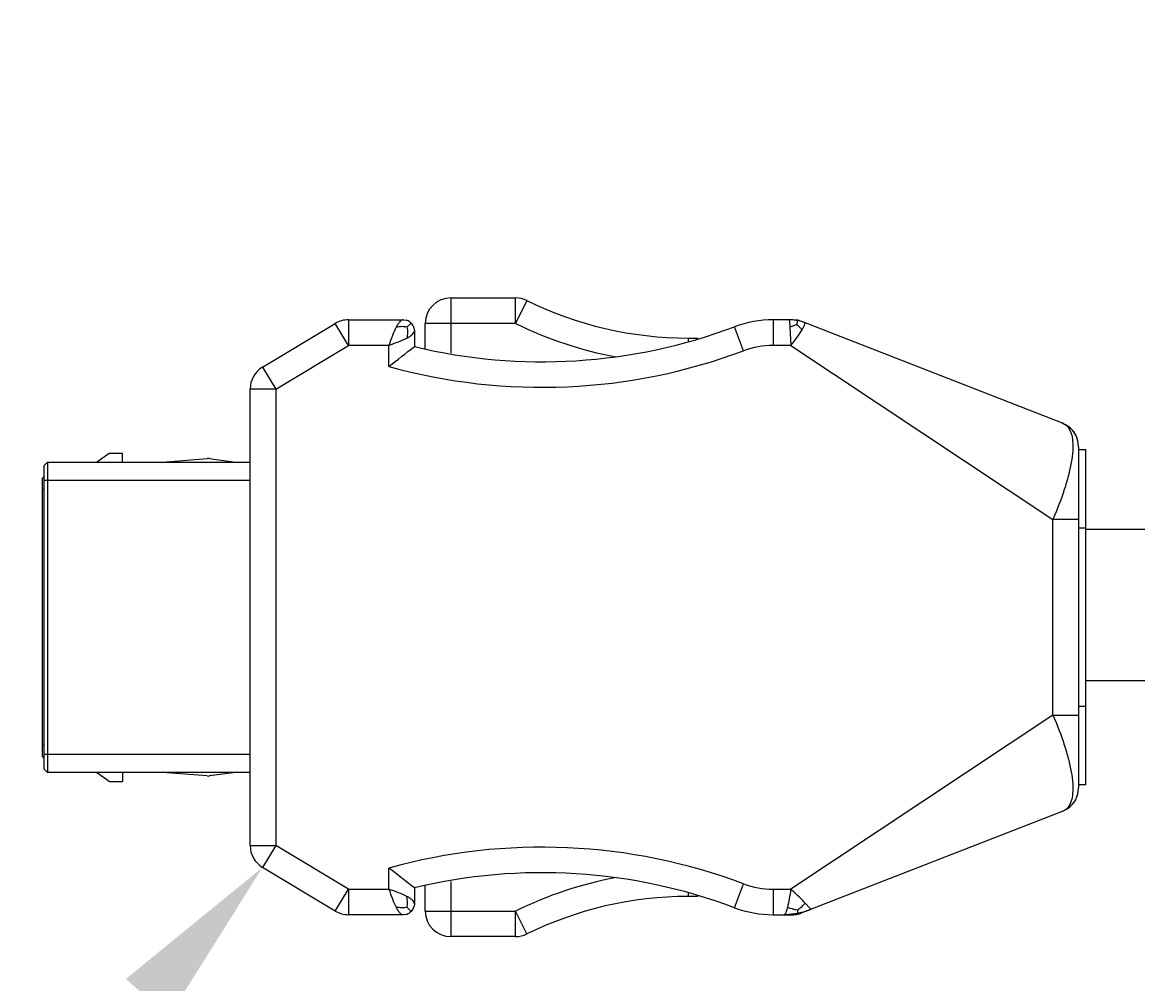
# Model space of a CAD drawing. Header units: millimetres. Extents: x -12 to 851, y -12 to 547.
# Tile 8 of 15: x 197 to 228, y 289 to 316. Entities that reach past the tile are written whole.
import ezdxf
from ezdxf import colors
from ezdxf.entities.mleader import LeaderData, LeaderLine
from ezdxf.math import Vec2, Vec3

# ---------------------------------------------------------------- set-up
doc = ezdxf.new("R2010")
doc.units = ezdxf.units.MM
doc.layers.add('AM_5', color=3, linetype='Continuous', lineweight=15)

msp = doc.modelspace()

# ---------------------------------------------------------------- linework, layer by layer
for p, q in [((208.81, 308.0055), (210.5776, 308.0055)), ((208.81, 308.0055), (208.81, 306.4976)), ((210.5776, 307.3082), (210.5776, 308.0055)), ((210.8855, 307.9338), (210.5776, 307.3082)), ((203.6699, 306.1168), (205.656, 307.3084)), ((206.0148, 306.7105), (205.656, 307.3084)), ((206.0148, 307.4078), (207.515, 307.4078)), ((206.0148, 307.4078), (206.0148, 306.7105)), ((207.515, 307.4078), (207.5902, 307.3982)), ((207.6114, 307.2053), (207.726, 307.3199)), ((207.6933, 307.3488), (207.7263, 307.3203)), ((207.7263, 307.3203), (207.7564, 307.2851)), ((210.5776, 307.3082), (208.1127, 307.3082)), ((208.1127, 306.6216), (208.1127, 307.3082)), ((216.8005, 306.5642), (216.5552, 307.2169)), ((218.1419, 307.4078), (217.6062, 307.4078)), ((217.6062, 307.4078), (217.6062, 306.7105)), ((218.2411, 307.401), (218.1419, 307.4078)), ((225.5025, 304.5911), (218.395, 307.3602)), ((218.4771, 307.3275), (218.4744, 307.3293)), ((207.8041, 307.1846), (207.8139, 307.109)), ((207.8139, 307.109), (207.8139, 306.6747)), ((215.2846, 306.9097), (215.562, 306.9097)), ((215.2846, 306.9097), (215.2846, 306.824)), ((218.0662, 307.2035), (218.0915, 306.7105)), ((204.0287, 305.5189), (206.0148, 306.7105)), ((207.1166, 306.7105), (206.0148, 306.7105)), ((207.1166, 306.135), (207.1166, 306.7105)), ((218.0915, 306.7105), (217.6062, 306.7105)), ((218.0915, 306.7105), (225.2457, 301.9619)), ((203.6699, 306.1168), (204.0287, 305.5189)), ((204.0287, 305.5189), (203.3314, 305.5189)), ((203.3314, 293.0603), (203.3314, 305.5189)), ((204.0287, 305.5189), (204.0287, 293.0603)), ((225.4988, 304.5925), (225.6565, 304.5062)), ((225.6664, 304.4989), (225.6673, 304.4982)), ((225.9429, 303.9428), (225.9429, 294.6363)), ((225.9429, 303.8673), (226.1422, 303.8673)), ((226.1422, 294.7118), (226.1422, 303.8673)), ((199.1337, 303.523), (199.4824, 303.772)), ((199.4824, 303.772), (199.845, 303.772)), ((199.845, 303.523), (199.845, 303.772)), ((200.9407, 303.523), (202.1618, 303.6216)), ((202.2265, 303.6198), (202.9329, 303.523)), ((197.7034, 303.4234), (197.803, 303.523)), ((197.7034, 303.4234), (197.7034, 295.1557)), ((197.803, 303.523), (203.3314, 303.523)), ((197.803, 303.523), (197.803, 295.0561)), ((197.6536, 303.0747), (197.7034, 303.1246)), ((197.6536, 303.0747), (197.6536, 295.5044)), ((203.3314, 303.0249), (197.7034, 303.0249)), ((197.7034, 302.7759), (197.6536, 302.7759)), ((225.2457, 296.6172), (225.2457, 301.9619)), ((225.9429, 301.9619), (225.2457, 301.9619)), ((226.1422, 301.7193), (225.9429, 301.7193)), ((225.9429, 296.8598), (226.1422, 296.8598)), ((225.2457, 296.6172), (218.0915, 291.8686)), ((225.2457, 296.6172), (225.9429, 296.6172)), ((197.6536, 295.8032), (197.7034, 295.8032)), ((197.7034, 295.4546), (197.6536, 295.5044)), ((197.7034, 295.5542), (203.3314, 295.5542)), ((197.803, 295.0561), (197.7034, 295.1557)), ((203.3314, 295.0561), (197.803, 295.0561)), ((199.4824, 294.8071), (199.1337, 295.0561)), ((199.845, 295.0561), (199.845, 294.8071)), ((202.1618, 294.9575), (200.9407, 295.0561)), ((202.9329, 295.0561), (202.2265, 294.9593)), ((199.4824, 294.8071), (199.845, 294.8071)), ((226.1422, 294.7118), (225.9429, 294.7118)), ((225.4988, 293.9866), (218.395, 291.2189)), ((225.6564, 294.0729), (225.4989, 293.9866)), ((203.3314, 293.0603), (204.0287, 293.0603)), ((204.0287, 293.0603), (203.6699, 292.4624)), ((206.0148, 291.8686), (204.0287, 293.0603)), ((205.656, 291.2707), (203.6699, 292.4624)), ((207.1166, 291.8686), (207.1166, 292.4441)), ((208.81, 292.0816), (208.81, 290.5737)), ((216.5552, 291.3622), (216.8005, 292.015)), ((205.656, 291.2707), (206.0148, 291.8686)), ((206.0148, 291.8686), (206.0148, 291.1713)), ((206.0148, 291.8686), (207.1166, 291.8686)), ((207.8139, 291.9044), (207.8139, 291.4701)), ((208.1127, 291.2709), (208.1127, 291.9575)), ((215.2846, 291.7551), (215.2846, 291.6694)), ((217.6062, 291.8686), (217.6062, 291.1713)), ((217.6062, 291.8686), (218.0915, 291.8686)), ((207.8139, 291.4701), (207.8043, 291.395)), ((215.562, 291.6694), (215.2846, 291.6694)), ((207.515, 291.1713), (206.0148, 291.1713)), ((207.5906, 291.181), (207.515, 291.1713)), ((207.6114, 291.3738), (207.7259, 291.2593)), ((207.7263, 291.2588), (207.6912, 291.2288)), ((207.7548, 291.2919), (207.7263, 291.2588)), ((208.1127, 291.2709), (210.5776, 291.2709)), ((210.5776, 290.5737), (210.5776, 291.2709)), ((210.8855, 290.6453), (210.5776, 291.2709)), ((217.6062, 291.1713), (218.1419, 291.1713)), ((218.2715, 291.2068), (218.2714, 291.2068)), ((210.5776, 290.5737), (208.81, 290.5737))]:
    msp.add_line(p, q)
for points in [[(225.5025, 304.5911), (225.5247, 304.5819), (225.5461, 304.5722), (225.5667, 304.562), (225.5867, 304.5512)], [(225.5867, 304.5512), (225.606, 304.54), (225.6251, 304.528), (225.6428, 304.5161), (225.6575, 304.5055), (225.6664, 304.4989)], [(225.7995, 304.3664), (225.8072, 304.3563), (225.8252, 304.3305), (225.8448, 304.2996), (225.8642, 304.2648), (225.8822, 304.2275), (225.8982, 304.1885), (225.9029, 304.1756)], [(225.9029, 294.4035), (225.8997, 294.3946), (225.883, 294.3535), (225.8654, 294.3167), (225.847, 294.2833), (225.827, 294.2512), (225.8074, 294.2231), (225.7997, 294.213)], [(225.6244, 294.0507), (225.6075, 294.04), (225.5907, 294.0301), (225.5734, 294.0206), (225.5555, 294.0114), (225.537, 294.0027), (225.5184, 293.9945), (225.499, 293.9867)], [(225.6676, 294.0812), (225.6652, 294.0794), (225.6562, 294.0726), (225.6412, 294.0619), (225.6244, 294.0507)], [(218.2715, 291.2068), (218.1875, 291.1922), (218.108, 291.1824), (218.0267, 291.1754), (217.9433, 291.1717), (217.9097, 291.1713)], [(218.6397, 291.3142), (218.6206, 291.3069), (218.5426, 291.2791), (218.4619, 291.2539), (218.3796, 291.2315), (218.2964, 291.2121), (218.2714, 291.2068)]]:
    msp.add_lwpolyline(points)
msp.add_lwpolyline([(226.1422, 301.6951), (232.5316, 301.6951), (232.5316, 297.5566), (226.1422, 297.5566)], close=True)
for centre, radius, start, end in [((208.81, 307.3082), 0.6973, 90, 180), ((210.5776, 307.3082), 0.6973, 63.79194, 90), ((215.2846, 316.8708), 9.961, 243.79194, 270), ((206.0148, 306.7105), 0.6973, 90, 120.96376), ((207.515, 307.109), 0.2988, 53.37384, 75.43706), ((207.515, 307.109), 0.2988, 14.65724, 36.12137), ((211.3002, 321.2038), 14.9415, 256.5066, 290.5916), ((215.2846, 316.8708), 10.6583, 243.79194, 259.37769), ((217.6062, 304.4195), 2.9883, 90, 110.5916), ((218.0396, 306.1528), 1.255, 81.96344, 89.94558), ((218.0381, 306.1347), 1.2732, 79.55296, 82.01129), ((177.1737, 345.5386), 49.4896, 307.23133, 308.25218), ((217.6062, 304.4195), 2.291, 90, 110.5916), ((211.3002, 321.2038), 15.6388, 254.4835, 290.5916), ((204.0287, 305.5189), 0.6973, 120.96376, 180), ((225.3618, 304.2406), 0.3776, 62.32113, 68.74018), ((225.2457, 303.9428), 0.6973, 0, 53.90187), ((202.1859, 303.3238), 0.2988, 82.1949, 94.61843), ((202.1859, 295.2553), 0.2988, 265.38157, 277.8051), ((225.2457, 294.6363), 0.6973, 305.59626, 0), ((225.3618, 294.3385), 0.3776, 291.25981, 297.67886), ((204.0287, 293.0603), 0.6973, 180, 239.03624), ((211.3002, 277.3753), 15.6388, 69.4084, 105.5165), ((177.1737, 253.0406), 49.4896, 51.74782, 52.76867), ((211.3002, 277.3753), 14.9415, 69.4084, 103.4934), ((215.2846, 281.7083), 10.6583, 100.62231, 116.20806), ((217.6062, 294.1596), 2.291, 249.4084, 270), ((207.515, 291.4701), 0.2988, 323.37384, 345.43706), ((215.2846, 281.7083), 9.961, 90, 116.20806), ((206.0148, 291.8686), 0.6973, 239.03624, 270), ((207.515, 291.4701), 0.2988, 284.56294, 306.62616), ((208.81, 291.2709), 0.6973, 180, 270), ((217.6062, 294.1596), 2.9883, 249.4084, 270), ((218.1426, 291.8977), 0.7264, 269.94732, 275.2038), ((218.1465, 291.8477), 0.6762, 275.25277, 278.03448), ((218.1484, 291.8342), 0.6626, 278.04061, 282.59265), ((218.1446, 291.8499), 0.6787, 282.6165, 287.11012), ((218.1279, 291.9031), 0.7345, 287.12798, 291.32241), ((210.5776, 291.2709), 0.6973, 270, 296.20806)]:
    msp.add_arc(centre, radius, start, end)
for points, knots in [([(207.515, 307.4078), (207.4978, 307.4078), (207.4593, 307.3959), (207.4093, 307.352), (207.3606, 307.2861), (207.331, 307.2332), (207.3158, 307.2035)], [0, 0, 0, 0, 0.1738246, 0.388449, 0.6629438, 1, 1, 1, 1]), ([(207.6115, 307.2054), (207.5666, 307.2157), (207.4668, 307.2286), (207.3684, 307.211), (207.3158, 307.2036)], [0, 0, 0, 0, 0.4638965, 1, 1, 1, 1]), ([(218.0408, 307.4078), (218.0424, 307.4078), (218.0453, 307.4021), (218.0477, 307.3927), (218.0509, 307.3755), (218.0538, 307.3527), (218.0569, 307.3234), (218.0614, 307.2731), (218.0643, 307.2324), (218.0662, 307.2035)], [0, 0, 0, 0, 0.022298, 0.073137, 0.1549037, 0.2672872, 0.409441, 0.5800375, 1, 1, 1, 1]), ([(218.259, 307.2745), (218.2283, 307.2649), (218.1628, 307.2447), (218.0995, 307.2181), (218.0661, 307.2036)], [0, 0, 0, 0, 0.4693509, 1, 1, 1, 1]), ([(218.259, 307.2745), (218.2618, 307.2888), (218.2663, 307.3141), (218.2712, 307.3482), (218.2735, 307.3701), (218.2724, 307.3843), (218.269, 307.3867)], [0, 0, 0, 0, 0.3834656, 0.6825976, 0.8900799, 1, 1, 1, 1]), ([(218.259, 307.2745), (218.2834, 307.253), (218.333, 307.2083), (218.3749, 307.1562), (218.395, 307.1286)], [0, 0, 0, 0, 0.4881794, 1, 1, 1, 1]), ([(218.4744, 307.3293), (218.4586, 307.3354), (218.3917, 307.3595), (218.3224, 307.3769), (218.269, 307.3867)], [0, 0, 0, 0, 0.2372447, 1, 1, 1, 1]), ([(218.395, 307.1286), (218.4141, 307.1606), (218.444, 307.2146), (218.4698, 307.2713), (218.4764, 307.2949)], [0, 0, 0, 0, 0.6033251, 1, 1, 1, 1]), ([(218.4764, 307.2949), (218.4783, 307.3018), (218.4808, 307.3122), (218.4798, 307.3245), (218.4771, 307.3275)], [0, 0, 0, 0, 0.6391664, 1, 1, 1, 1]), ([(207.3158, 307.2035), (207.2781, 307.1303), (207.2096, 306.9663), (207.149, 306.7997), (207.1166, 306.7105)], [0, 0, 0, 0, 0.4646265, 1, 1, 1, 1]), ([(207.1166, 306.7105), (207.2058, 306.743), (207.3723, 306.8036), (207.5363, 306.872), (207.6096, 306.9097)], [0, 0, 0, 0, 0.5353741, 1, 1, 1, 1]), ([(207.6114, 307.2054), (207.6216, 307.1606), (207.6346, 307.0608), (207.617, 306.9623), (207.6095, 306.9097)], [0, 0, 0, 0, 0.4638863, 1, 1, 1, 1]), ([(207.6096, 306.9097), (207.6392, 306.925), (207.6921, 306.9545), (207.7581, 307.0033), (207.802, 307.0533), (207.8139, 307.0918), (207.8139, 307.109)], [0, 0, 0, 0, 0.3370558, 0.6115503, 0.8261748, 1, 1, 1, 1]), ([(218.0915, 306.7105), (218.1517, 306.7813), (218.258, 306.9171), (218.3544, 307.0603), (218.395, 307.1286)], [0, 0, 0, 0, 0.5391951, 1, 1, 1, 1]), ([(225.6514, 304.4818), (225.7367, 304.3787), (225.7934, 304.1438), (225.7902, 303.8159), (225.7482, 303.4989), (225.6686, 303.1464), (225.5131, 302.6239), (225.3598, 302.2284), (225.2456, 301.9619)], [0, 0, 0, 0, 0.1528526, 0.2560182, 0.3777102, 0.5162582, 0.6687797, 1, 1, 1, 1]), ([(225.5372, 304.575), (225.5697, 304.558), (225.6102, 304.528), (225.6433, 304.4915), (225.6514, 304.4818)], [0, 0, 0, 0, 0.7445425, 1, 1, 1, 1]), ([(225.2456, 296.6172), (225.3598, 296.3507), (225.5131, 295.9552), (225.6686, 295.4327), (225.7482, 295.0803), (225.7902, 294.7633), (225.7934, 294.4354), (225.7367, 294.2005), (225.6514, 294.0974)], [0, 0, 0, 0, 0.3312103, 0.4837288, 0.6222758, 0.7439691, 0.8471382, 1, 1, 1, 1]), ([(225.6514, 294.0974), (225.6434, 294.0877), (225.6102, 294.0511), (225.5697, 294.0212), (225.5372, 294.0041)], [0, 0, 0, 0, 0.2554656, 1, 1, 1, 1]), ([(207.1166, 291.8686), (207.149, 291.7794), (207.2096, 291.6128), (207.2781, 291.4489), (207.3158, 291.3756)], [0, 0, 0, 0, 0.5353741, 1, 1, 1, 1]), ([(207.6096, 291.6694), (207.5363, 291.7071), (207.3723, 291.7755), (207.2058, 291.8361), (207.1166, 291.8686)], [0, 0, 0, 0, 0.4646265, 1, 1, 1, 1]), ([(218.0915, 291.8686), (218.0764, 291.7796), (218.0485, 291.6147), (218.0167, 291.4504), (217.9988, 291.3755)], [0, 0, 0, 0, 0.5397867, 1, 1, 1, 1]), ([(218.4784, 291.4892), (218.4516, 291.5183), (218.3283, 291.6503), (218.1985, 291.7767), (218.0915, 291.8686)], [0, 0, 0, 0, 0.2191447, 1, 1, 1, 1]), ([(207.6115, 291.3738), (207.5666, 291.3635), (207.4668, 291.3506), (207.3684, 291.3682), (207.3157, 291.3757)], [0, 0, 0, 0, 0.4638863, 1, 1, 1, 1]), ([(207.3158, 291.3756), (207.331, 291.346), (207.3606, 291.293), (207.4093, 291.2271), (207.4593, 291.1832), (207.4978, 291.1713), (207.515, 291.1713)], [0, 0, 0, 0, 0.3370558, 0.6115503, 0.8261748, 1, 1, 1, 1]), ([(207.6115, 291.3737), (207.6217, 291.4185), (207.6346, 291.5183), (207.6171, 291.6167), (207.6096, 291.6694)], [0, 0, 0, 0, 0.4638965, 1, 1, 1, 1]), ([(207.8139, 291.4701), (207.8139, 291.4873), (207.802, 291.5259), (207.7581, 291.5758), (207.6921, 291.6246), (207.6392, 291.6541), (207.6096, 291.6694)], [0, 0, 0, 0, 0.1738246, 0.388449, 0.6629438, 1, 1, 1, 1]), ([(218.2693, 291.2946), (218.2872, 291.3074), (218.3217, 291.3339), (218.373, 291.3755), (218.4269, 291.4257), (218.4603, 291.4658), (218.4784, 291.4891)], [0, 0, 0, 0, 0.2306977, 0.4552006, 0.6907274, 1, 1, 1, 1]), ([(218.6403, 291.3153), (218.6378, 291.3162), (218.632, 291.3213), (218.6216, 291.3312), (218.6072, 291.3466), (218.58, 291.3765), (218.5369, 291.4249), (218.4996, 291.4661), (218.4784, 291.4892)], [0, 0, 0, 0, 0.0333982, 0.0945438, 0.1832837, 0.2987137, 0.604655, 1, 1, 1, 1]), ([(217.9988, 291.3755), (217.9918, 291.3464), (217.9785, 291.2953), (217.959, 291.2371), (217.942, 291.2026), (217.9292, 291.1826), (217.915, 291.1713), (217.906, 291.1713)], [0, 0, 0, 0, 0.3884347, 0.6847701, 0.7964279, 0.8841353, 1, 1, 1, 1]), ([(218.2694, 291.2946), (218.2486, 291.2987), (218.197, 291.3103), (218.105, 291.3317), (218.0365, 291.3582), (217.9988, 291.3755)], [0, 0, 0, 0, 0.2247438, 0.5597411, 1, 1, 1, 1]), ([(218.2693, 291.2947), (218.2714, 291.2818), (218.2746, 291.2598), (218.2772, 291.2346), (218.2772, 291.2199), (218.2768, 291.2124), (218.2739, 291.2073), (218.2715, 291.2068)], [0, 0, 0, 0, 0.4336508, 0.7408758, 0.8451083, 0.9186012, 1, 1, 1, 1]), ([(218.642, 291.3151), (218.6418, 291.315), (218.6412, 291.315), (218.6406, 291.3151), (218.6403, 291.3153)], [0, 0, 0, 0, 0.4287854, 1, 1, 1, 1])]:
    msp.add_open_spline(points, degree=3, knots=knots)
msp.add_open_spline([(218.395, 307.3602), (218.3456, 307.3795), (218.2936, 307.3936), (218.2411, 307.401)], degree=3)

# ---------------------------------------------------------------- leaders
at = {"layer": 'AM_5'}
ml = msp.add_multileader_mtext('Standard', dxfattribs=at)
ml.set_content('', color=256)
ml.set_leader_properties()
ml.build(insert=Vec2(0, 0))
ml.multileader.update_dxf_attribs({"text_right_attachment_type": 6, "dogleg_length": 0.36, "arrow_head_size": 4.75})
ctx = ml.context
ctx.base_point, ctx.char_height, ctx.arrow_head_size, ctx.landing_gap_size, ctx.plane_origin = Vec3(185.8897, 308.515), 0.18, 4.75, 0.09, Vec3(205.656, 325.2992)
ctx.right_attachment, ctx.text_align_type = 6, 2
notes = []
notes.append((ctx, [(1, (1, 1, 0), (188.7616, 308.425), (-1, 0), 2.6919, [(0, [(205.656, 325.2992)], 0, [])])]))
ctx.mtext.insert, ctx.mtext.alignment, ctx.mtext.flow_direction = Vec3(185.9797, 308.605), 3, 5
ml = msp.add_multileader_mtext('Standard', dxfattribs=at)
ml.set_content('', color=256)
ml.set_leader_properties()
ml.build(insert=Vec2(0, 0))
ml.multileader.update_dxf_attribs({"text_right_attachment_type": 6, "dogleg_length": 0.36, "arrow_head_size": 4.75})
ctx = ml.context
ctx.base_point, ctx.char_height, ctx.arrow_head_size, ctx.landing_gap_size, ctx.plane_origin = Vec3(185.8897, 275.6782), 0.18, 4.75, 0.09, Vec3(203.6699, 292.4624)
ctx.right_attachment, ctx.text_align_type = 6, 2
notes.append((ctx, [(1, (1, 1, 0), (188.7616, 275.5882), (-1, 0), 2.6919, [(0, [(203.6699, 292.4624)], 0, [])])]))
ctx.mtext.insert, ctx.mtext.alignment, ctx.mtext.flow_direction = Vec3(185.9797, 275.7682), 3, 5
for ctx, leaders in notes:
    for number, flags, end, landing, length, lines in leaders:
        leader = LeaderData()
        leader.index, (leader.has_last_leader_line, leader.has_dogleg_vector, leader.attachment_direction) = number, flags
        leader.last_leader_point, leader.dogleg_vector, leader.dogleg_length = Vec3(end), Vec3(landing), length
        for number, points, colour, breaks in lines:
            line = LeaderLine()
            line.index, line.vertices, line.color, line.breaks = number, Vec3.list(points), colors.encode_raw_color(colour), breaks
            leader.lines.append(line)
        ctx.leaders.append(leader)

doc.saveas('drawing.dxf')
